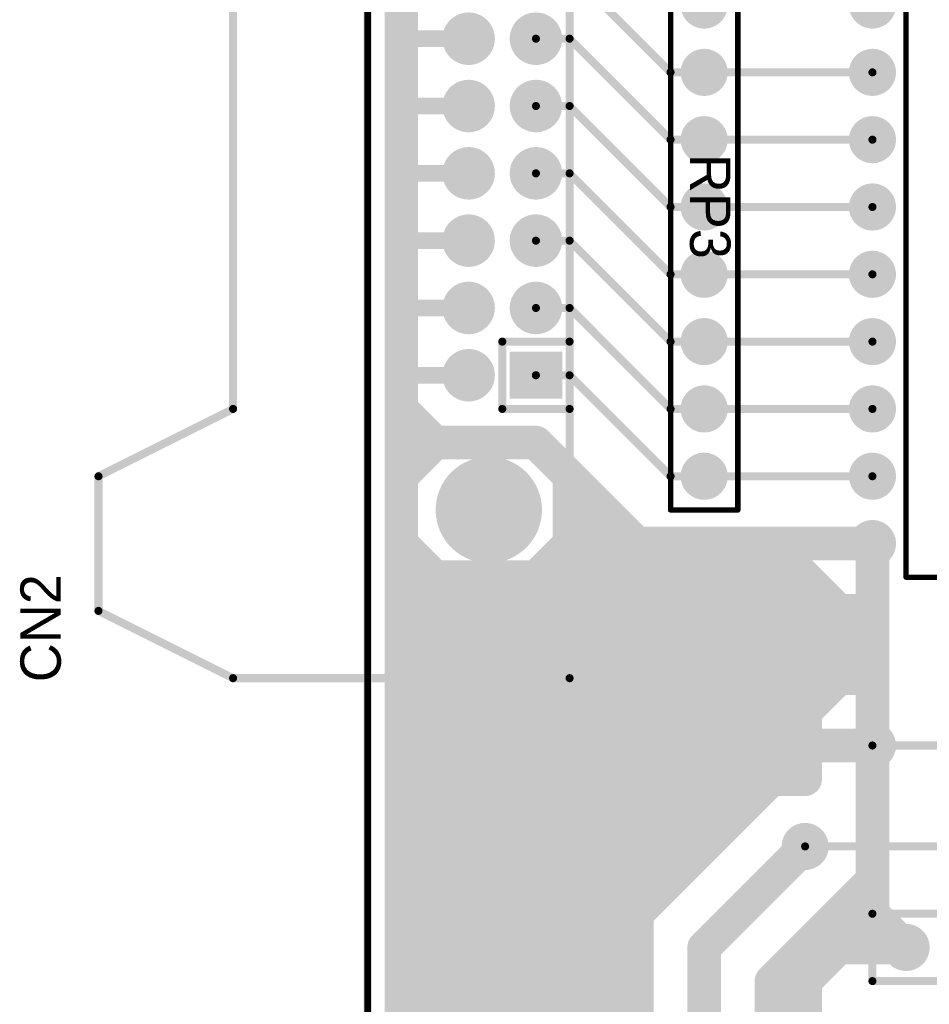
# Model space of a CAD drawing. Extents: x 0.68 to 5.66, y 1.09 to 10.11.
# Tile 10 of 30: x 0.68 to 2.03, y 4.12 to 5.58. Entities that reach past the tile are written whole.
import ezdxf

# ---------------------------------------------------------------- set-up
doc = ezdxf.new("R2010")
doc.units = 0
doc.layers.get('0').update_dxf_attribs({"linetype": 'CONTINUOUS'})
for name, color, linetype in [('BOTTOMLAYER', 5, 'CONTINUOUS'), ('BOTTOMSOLDER', 6, 'CONTINUOUS'), ('MULTILAYER', 9, 'CONTINUOUS'), ('PADHOLE', 156, 'CONTINUOUS'), ('TOPOVERLAY', 2, 'CONTINUOUS'), ('TOPSOLDER', 216, 'CONTINUOUS')]:
    doc.layers.add(name, color=color, linetype=linetype)

# ---------------------------------------------------------------- blocks, each defined once
blk = doc.blocks.new('RAD0_2S_17')
at = {"layer": 'BOTTOMSOLDER', "const_width": 0.035}
for points in [[(-0.0175, 0, 1), (0.0175, 0, 1)], [(0.1825, 0, 1), (0.2175, 0, 1)]]:
    blk.add_lwpolyline(points, format="xyb", close=True, dxfattribs=at)
at = {"layer": 'MULTILAYER', "const_width": 0.031}
for points in [[(-0.0155, 0, 1), (0.0155, 0, 1)], [(0.1845, 0, 1), (0.2155, 0, 1)]]:
    blk.add_lwpolyline(points, format="xyb", close=True, dxfattribs=at)
at = {"layer": 'PADHOLE', "const_width": 0.0155}
for points in [[(-0.00775, 0, 1), (0.00775, 0, 1)], [(0.19225, 0, 1), (0.20775, 0, 1)]]:
    blk.add_lwpolyline(points, format="xyb", close=True, dxfattribs=at)
at = {"layer": 'TOPOVERLAY', "const_width": 0.012}
for points in [[(-0.05, -0.05), (-0.05, 0.05)], [(-0.05, 0.05), (0.25, 0.05)], [(0.25, -0.05), (0.25, 0.05)], [(-0.05, -0.05), (0.25, -0.05)]]:
    blk.add_lwpolyline(points, dxfattribs=at)
at = {"layer": 'TOPOVERLAY', "const_width": 0.006}
for points in [[(-0.053, 0.05, 1), (-0.047, 0.05, 1)], [(-0.053, 0.05, 1), (-0.047, 0.05, 1)], [(0.247, 0.05, 1), (0.253, 0.05, 1)], [(0.247, 0.05, 1), (0.253, 0.05, 1)], [(-0.053, -0.05, 1), (-0.047, -0.05, 1)], [(-0.053, -0.05, 1), (-0.047, -0.05, 1)], [(0.247, -0.05, 1), (0.253, -0.05, 1)], [(0.247, -0.05, 1), (0.253, -0.05, 1)]]:
    blk.add_lwpolyline(points, format="xyb", close=True, dxfattribs=at)
at = {"layer": 'TOPSOLDER', "const_width": 0.035}
for points in [[(-0.0175, 0, 1), (0.0175, 0, 1)], [(0.1825, 0, 1), (0.2175, 0, 1)]]:
    blk.add_lwpolyline(points, format="xyb", close=True, dxfattribs=at)
blk = doc.blocks.new('IDC34P_26')
at = {"layer": 'BOTTOMSOLDER'}
for points, const_width in [([(-0.1095, 1.8, 1), (-0.0305, 1.8, 1)], 0.079), ([(-0.1195, 1.6, 1), (-0.0805, 1.6, 1)], 0.039), ([(-0.0195, 1.6, 1), (0.0195, 1.6, 1)], 0.039), ([(-0.1195, 1.5, 1), (-0.0805, 1.5, 1)], 0.039), ([(-0.0195, 1.5, 1), (0.0195, 1.5, 1)], 0.039), ([(-0.1195, 1.4, 1), (-0.0805, 1.4, 1)], 0.039), ([(-0.0195, 1.4, 1), (0.0195, 1.4, 1)], 0.039), ([(-0.1195, 1.3, 1), (-0.0805, 1.3, 1)], 0.039), ([(-0.0195, 1.3, 1), (0.0195, 1.3, 1)], 0.039), ([(-0.1195, 1.2, 1), (-0.0805, 1.2, 1)], 0.039), ([(-0.0195, 1.2, 1), (0.0195, 1.2, 1)], 0.039), ([(-0.1195, 1.1, 1), (-0.0805, 1.1, 1)], 0.039), ([(-0.0195, 1.1, 1), (0.0195, 1.1, 1)], 0.039), ([(-0.1195, 1, 1), (-0.0805, 1, 1)], 0.039), ([(-0.0195, 1, 1), (0.0195, 1, 1)], 0.039), ([(-0.1195, 0.9, 1), (-0.0805, 0.9, 1)], 0.039), ([(-0.0195, 0.9, 1), (0.0195, 0.9, 1)], 0.039), ([(-0.1195, 0.8, 1), (-0.0805, 0.8, 1)], 0.039), ([(-0.0175, 0.8, 1), (0.0175, 0.8, 1)], 0.035), ([(-0.1195, 0.7, 1), (-0.0805, 0.7, 1)], 0.039), ([(-0.0175, 0.7, 1), (0.0175, 0.7, 1)], 0.035), ([(-0.1195, 0.6, 1), (-0.0805, 0.6, 1)], 0.039), ([(-0.0195, 0.6, 1), (0.0195, 0.6, 1)], 0.039), ([(-0.1195, 0.5, 1), (-0.0805, 0.5, 1)], 0.039), ([(-0.0195, 0.5, 1), (0.0195, 0.5, 1)], 0.039), ([(-0.1195, 0.4, 1), (-0.0805, 0.4, 1)], 0.039), ([(-0.0195, 0.4, 1), (0.0195, 0.4, 1)], 0.039), ([(-0.1195, 0.3, 1), (-0.0805, 0.3, 1)], 0.039), ([(-0.0195, 0.3, 1), (0.0195, 0.3, 1)], 0.039), ([(-0.1195, 0.2, 1), (-0.0805, 0.2, 1)], 0.039), ([(-0.0195, 0.2, 1), (0.0195, 0.2, 1)], 0.039), ([(-0.1195, 0.1, 1), (-0.0805, 0.1, 1)], 0.039), ([(-0.0195, 0.1, 1), (0.0195, 0.1, 1)], 0.039), ([(-0.1195, 0, 1), (-0.0805, 0, 1)], 0.039), ([(-0.1095, -0.2, 1), (-0.0305, -0.2, 1)], 0.079)]:
    blk.add_lwpolyline(points, format="xyb", close=True, dxfattribs=dict(at, const_width=const_width))
blk.add_solid([(-0.039, -0.035), (0.039, -0.035), (-0.039, 0.035), (0.039, 0.035)], dxfattribs=at)
at = {"layer": 'MULTILAYER'}
for points, const_width in [([(-0.1075, 1.8, 1), (-0.0325, 1.8, 1)], 0.075), ([(-0.1175, 1.6, 1), (-0.0825, 1.6, 1)], 0.035), ([(-0.0175, 1.6, 1), (0.0175, 1.6, 1)], 0.035), ([(-0.1175, 1.5, 1), (-0.0825, 1.5, 1)], 0.035), ([(-0.0175, 1.5, 1), (0.0175, 1.5, 1)], 0.035), ([(-0.1175, 1.4, 1), (-0.0825, 1.4, 1)], 0.035), ([(-0.0175, 1.4, 1), (0.0175, 1.4, 1)], 0.035), ([(-0.1175, 1.3, 1), (-0.0825, 1.3, 1)], 0.035), ([(-0.0175, 1.3, 1), (0.0175, 1.3, 1)], 0.035), ([(-0.1175, 1.2, 1), (-0.0825, 1.2, 1)], 0.035), ([(-0.0175, 1.2, 1), (0.0175, 1.2, 1)], 0.035), ([(-0.1175, 1.1, 1), (-0.0825, 1.1, 1)], 0.035), ([(-0.0175, 1.1, 1), (0.0175, 1.1, 1)], 0.035), ([(-0.1175, 1, 1), (-0.0825, 1, 1)], 0.035), ([(-0.0175, 1, 1), (0.0175, 1, 1)], 0.035), ([(-0.1175, 0.9, 1), (-0.0825, 0.9, 1)], 0.035), ([(-0.0175, 0.9, 1), (0.0175, 0.9, 1)], 0.035), ([(-0.1175, 0.8, 1), (-0.0825, 0.8, 1)], 0.035), ([(-0.0155, 0.8, 1), (0.0155, 0.8, 1)], 0.031), ([(-0.1175, 0.7, 1), (-0.0825, 0.7, 1)], 0.035), ([(-0.0155, 0.7, 1), (0.0155, 0.7, 1)], 0.031), ([(-0.1175, 0.6, 1), (-0.0825, 0.6, 1)], 0.035), ([(-0.0175, 0.6, 1), (0.0175, 0.6, 1)], 0.035), ([(-0.1175, 0.5, 1), (-0.0825, 0.5, 1)], 0.035), ([(-0.0175, 0.5, 1), (0.0175, 0.5, 1)], 0.035), ([(-0.1175, 0.4, 1), (-0.0825, 0.4, 1)], 0.035), ([(-0.0175, 0.4, 1), (0.0175, 0.4, 1)], 0.035), ([(-0.1175, 0.3, 1), (-0.0825, 0.3, 1)], 0.035), ([(-0.0175, 0.3, 1), (0.0175, 0.3, 1)], 0.035), ([(-0.1175, 0.2, 1), (-0.0825, 0.2, 1)], 0.035), ([(-0.0175, 0.2, 1), (0.0175, 0.2, 1)], 0.035), ([(-0.1175, 0.1, 1), (-0.0825, 0.1, 1)], 0.035), ([(-0.0175, 0.1, 1), (0.0175, 0.1, 1)], 0.035), ([(-0.1175, 0, 1), (-0.0825, 0, 1)], 0.035), ([(-0.1075, -0.2, 1), (-0.0325, -0.2, 1)], 0.075)]:
    blk.add_lwpolyline(points, format="xyb", close=True, dxfattribs=dict(at, const_width=const_width))
blk.add_solid([(-0.035, -0.031), (0.035, -0.031), (-0.035, 0.031), (0.035, 0.031)], dxfattribs=at)
at = {"layer": 'PADHOLE'}
for points, const_width in [([(-0.1015, 1.8, 1), (-0.0385, 1.8, 1)], 0.063), ([(-0.10975, 1.6, 1), (-0.09025, 1.6, 1)], 0.0195), ([(-0.00975, 1.6, 1), (0.00975, 1.6, 1)], 0.0195), ([(-0.10975, 1.5, 1), (-0.09025, 1.5, 1)], 0.0195), ([(-0.00975, 1.5, 1), (0.00975, 1.5, 1)], 0.0195), ([(-0.10975, 1.4, 1), (-0.09025, 1.4, 1)], 0.0195), ([(-0.00975, 1.4, 1), (0.00975, 1.4, 1)], 0.0195), ([(-0.10975, 1.3, 1), (-0.09025, 1.3, 1)], 0.0195), ([(-0.00975, 1.3, 1), (0.00975, 1.3, 1)], 0.0195), ([(-0.10975, 1.2, 1), (-0.09025, 1.2, 1)], 0.0195), ([(-0.00975, 1.2, 1), (0.00975, 1.2, 1)], 0.0195), ([(-0.10975, 1.1, 1), (-0.09025, 1.1, 1)], 0.0195), ([(-0.00975, 1.1, 1), (0.00975, 1.1, 1)], 0.0195), ([(-0.10975, 1, 1), (-0.09025, 1, 1)], 0.0195), ([(-0.00975, 1, 1), (0.00975, 1, 1)], 0.0195), ([(-0.10975, 0.9, 1), (-0.09025, 0.9, 1)], 0.0195), ([(-0.00975, 0.9, 1), (0.00975, 0.9, 1)], 0.0195), ([(-0.10975, 0.8, 1), (-0.09025, 0.8, 1)], 0.0195), ([(-0.00975, 0.8, 1), (0.00975, 0.8, 1)], 0.0195), ([(-0.10975, 0.7, 1), (-0.09025, 0.7, 1)], 0.0195), ([(-0.00975, 0.7, 1), (0.00975, 0.7, 1)], 0.0195), ([(-0.10975, 0.6, 1), (-0.09025, 0.6, 1)], 0.0195), ([(-0.00975, 0.6, 1), (0.00975, 0.6, 1)], 0.0195), ([(-0.10975, 0.5, 1), (-0.09025, 0.5, 1)], 0.0195), ([(-0.00975, 0.5, 1), (0.00975, 0.5, 1)], 0.0195), ([(-0.10975, 0.4, 1), (-0.09025, 0.4, 1)], 0.0195), ([(-0.00975, 0.4, 1), (0.00975, 0.4, 1)], 0.0195), ([(-0.10975, 0.3, 1), (-0.09025, 0.3, 1)], 0.0195), ([(-0.00975, 0.3, 1), (0.00975, 0.3, 1)], 0.0195), ([(-0.10975, 0.2, 1), (-0.09025, 0.2, 1)], 0.0195), ([(-0.00975, 0.2, 1), (0.00975, 0.2, 1)], 0.0195), ([(-0.10975, 0.1, 1), (-0.09025, 0.1, 1)], 0.0195), ([(-0.00975, 0.1, 1), (0.00975, 0.1, 1)], 0.0195), ([(-0.10975, 0, 1), (-0.09025, 0, 1)], 0.0195), ([(-0.00975, 0, 1), (0.00975, 0, 1)], 0.0195), ([(-0.1015, -0.2, 1), (-0.0385, -0.2, 1)], 0.063)]:
    blk.add_lwpolyline(points, format="xyb", close=True, dxfattribs=dict(at, const_width=const_width))
at = {"layer": 'TOPOVERLAY', "const_width": 0.012}
for points in [[(-0.65, 1.95), (-0.45, 2.05)], [(-0.45, 2.05), (0.05, 2.05)], [(0.05, -0.45), (0.05, 2.05)], [(-0.65, 1.75), (-0.65, 1.95)], [(-0.65, 1.75), (-0.45, 1.65)], [(-0.45, -0.05), (-0.45, 1.65)], [(-0.05, 0.05), (0.05, 0.05)], [(-0.05, -0.05), (-0.05, 0.05)], [(-0.65, -0.15), (-0.45, -0.05)], [(-0.05, -0.05), (0.05, -0.05)], [(-0.65, -0.35), (-0.65, -0.15)], [(-0.65, -0.35), (-0.45, -0.45)], [(-0.45, -0.45), (0.05, -0.45)]]:
    blk.add_lwpolyline(points, dxfattribs=at)
at = {"layer": 'TOPOVERLAY', "const_width": 0.006}
for points in [[(-0.453, 2.05, 1), (-0.447, 2.05, 1)], [(-0.453, 2.05, 1), (-0.447, 2.05, 1)], [(0.047, 2.05, 1), (0.053, 2.05, 1)], [(0.047, 2.05, 1), (0.053, 2.05, 1)], [(-0.653, 1.95, 1), (-0.647, 1.95, 1)], [(-0.653, 1.95, 1), (-0.647, 1.95, 1)], [(-0.653, 1.75, 1), (-0.647, 1.75, 1)], [(-0.653, 1.75, 1), (-0.647, 1.75, 1)], [(-0.453, 1.65, 1), (-0.447, 1.65, 1)], [(-0.453, 1.65, 1), (-0.447, 1.65, 1)], [(-0.053, 0.05, 1), (-0.047, 0.05, 1)], [(-0.053, 0.05, 1), (-0.047, 0.05, 1)], [(0.047, 0.05, 1), (0.053, 0.05, 1)], [(-0.453, -0.05, 1), (-0.447, -0.05, 1)], [(-0.453, -0.05, 1), (-0.447, -0.05, 1)], [(-0.053, -0.05, 1), (-0.047, -0.05, 1)], [(-0.053, -0.05, 1), (-0.047, -0.05, 1)], [(0.047, -0.05, 1), (0.053, -0.05, 1)], [(-0.653, -0.15, 1), (-0.647, -0.15, 1)], [(-0.653, -0.15, 1), (-0.647, -0.15, 1)], [(-0.653, -0.35, 1), (-0.647, -0.35, 1)], [(-0.653, -0.35, 1), (-0.647, -0.35, 1)], [(-0.453, -0.45, 1), (-0.447, -0.45, 1)], [(-0.453, -0.45, 1), (-0.447, -0.45, 1)], [(0.047, -0.45, 1), (0.053, -0.45, 1)], [(0.047, -0.45, 1), (0.053, -0.45, 1)]]:
    blk.add_lwpolyline(points, format="xyb", close=True, dxfattribs=at)
at = {"layer": 'TOPSOLDER'}
for points, const_width in [([(-0.1095, 1.8, 1), (-0.0305, 1.8, 1)], 0.079), ([(-0.1195, 1.6, 1), (-0.0805, 1.6, 1)], 0.039), ([(-0.0195, 1.6, 1), (0.0195, 1.6, 1)], 0.039), ([(-0.1195, 1.5, 1), (-0.0805, 1.5, 1)], 0.039), ([(-0.0195, 1.5, 1), (0.0195, 1.5, 1)], 0.039), ([(-0.1195, 1.4, 1), (-0.0805, 1.4, 1)], 0.039), ([(-0.0195, 1.4, 1), (0.0195, 1.4, 1)], 0.039), ([(-0.1195, 1.3, 1), (-0.0805, 1.3, 1)], 0.039), ([(-0.0195, 1.3, 1), (0.0195, 1.3, 1)], 0.039), ([(-0.1195, 1.2, 1), (-0.0805, 1.2, 1)], 0.039), ([(-0.0195, 1.2, 1), (0.0195, 1.2, 1)], 0.039), ([(-0.1195, 1.1, 1), (-0.0805, 1.1, 1)], 0.039), ([(-0.0195, 1.1, 1), (0.0195, 1.1, 1)], 0.039), ([(-0.1195, 1, 1), (-0.0805, 1, 1)], 0.039), ([(-0.0195, 1, 1), (0.0195, 1, 1)], 0.039), ([(-0.1195, 0.9, 1), (-0.0805, 0.9, 1)], 0.039), ([(-0.0195, 0.9, 1), (0.0195, 0.9, 1)], 0.039), ([(-0.1195, 0.8, 1), (-0.0805, 0.8, 1)], 0.039), ([(-0.0175, 0.8, 1), (0.0175, 0.8, 1)], 0.035), ([(-0.1195, 0.7, 1), (-0.0805, 0.7, 1)], 0.039), ([(-0.0175, 0.7, 1), (0.0175, 0.7, 1)], 0.035), ([(-0.1195, 0.6, 1), (-0.0805, 0.6, 1)], 0.039), ([(-0.0195, 0.6, 1), (0.0195, 0.6, 1)], 0.039), ([(-0.1195, 0.5, 1), (-0.0805, 0.5, 1)], 0.039), ([(-0.0195, 0.5, 1), (0.0195, 0.5, 1)], 0.039), ([(-0.1195, 0.4, 1), (-0.0805, 0.4, 1)], 0.039), ([(-0.0195, 0.4, 1), (0.0195, 0.4, 1)], 0.039), ([(-0.1195, 0.3, 1), (-0.0805, 0.3, 1)], 0.039), ([(-0.0195, 0.3, 1), (0.0195, 0.3, 1)], 0.039), ([(-0.1195, 0.2, 1), (-0.0805, 0.2, 1)], 0.039), ([(-0.0195, 0.2, 1), (0.0195, 0.2, 1)], 0.039), ([(-0.1195, 0.1, 1), (-0.0805, 0.1, 1)], 0.039), ([(-0.0195, 0.1, 1), (0.0195, 0.1, 1)], 0.039), ([(-0.1195, 0, 1), (-0.0805, 0, 1)], 0.039), ([(-0.1095, -0.2, 1), (-0.0305, -0.2, 1)], 0.079)]:
    blk.add_lwpolyline(points, format="xyb", close=True, dxfattribs=dict(at, const_width=const_width))
blk.add_solid([(-0.039, -0.035), (0.039, -0.035), (-0.039, 0.035), (0.039, 0.035)], dxfattribs=at)
blk = doc.blocks.new('DIP20_31')
at = {"layer": 'BOTTOMSOLDER', "const_width": 0.035}
for points in [[(0.2825, 0, 1), (0.3175, 0, 1)], [(-0.0175, -0.1, 1), (0.0175, -0.1, 1)], [(0.2825, -0.1, 1), (0.3175, -0.1, 1)], [(-0.0175, -0.2, 1), (0.0175, -0.2, 1)], [(0.2825, -0.2, 1), (0.3175, -0.2, 1)], [(-0.0175, -0.3, 1), (0.0175, -0.3, 1)], [(0.2825, -0.3, 1), (0.3175, -0.3, 1)], [(-0.0175, -0.4, 1), (0.0175, -0.4, 1)], [(0.2825, -0.4, 1), (0.3175, -0.4, 1)], [(-0.0175, -0.5, 1), (0.0175, -0.5, 1)], [(0.2825, -0.5, 1), (0.3175, -0.5, 1)], [(-0.0175, -0.6, 1), (0.0175, -0.6, 1)], [(0.2825, -0.6, 1), (0.3175, -0.6, 1)], [(-0.0175, -0.7, 1), (0.0175, -0.7, 1)], [(0.2825, -0.7, 1), (0.3175, -0.7, 1)], [(-0.0175, -0.8, 1), (0.0175, -0.8, 1)], [(0.2825, -0.8, 1), (0.3175, -0.8, 1)], [(-0.0175, -0.9, 1), (0.0175, -0.9, 1)], [(0.2825, -0.9, 1), (0.3175, -0.9, 1)]]:
    blk.add_lwpolyline(points, format="xyb", close=True, dxfattribs=at)
at = {"layer": 'BOTTOMSOLDER'}
blk.add_solid([(-0.035, -0.035), (0.035, -0.035), (-0.035, 0.035), (0.035, 0.035)], dxfattribs=at)
at = {"layer": 'MULTILAYER', "const_width": 0.031}
for points in [[(0.2845, 0, 1), (0.3155, 0, 1)], [(-0.0155, -0.1, 1), (0.0155, -0.1, 1)], [(0.2845, -0.1, 1), (0.3155, -0.1, 1)], [(-0.0155, -0.2, 1), (0.0155, -0.2, 1)], [(0.2845, -0.2, 1), (0.3155, -0.2, 1)], [(-0.0155, -0.3, 1), (0.0155, -0.3, 1)], [(0.2845, -0.3, 1), (0.3155, -0.3, 1)], [(-0.0155, -0.4, 1), (0.0155, -0.4, 1)], [(0.2845, -0.4, 1), (0.3155, -0.4, 1)], [(-0.0155, -0.5, 1), (0.0155, -0.5, 1)], [(0.2845, -0.5, 1), (0.3155, -0.5, 1)], [(-0.0155, -0.6, 1), (0.0155, -0.6, 1)], [(0.2845, -0.6, 1), (0.3155, -0.6, 1)], [(-0.0155, -0.7, 1), (0.0155, -0.7, 1)], [(0.2845, -0.7, 1), (0.3155, -0.7, 1)], [(-0.0155, -0.8, 1), (0.0155, -0.8, 1)], [(0.2845, -0.8, 1), (0.3155, -0.8, 1)], [(-0.0155, -0.9, 1), (0.0155, -0.9, 1)], [(0.2845, -0.9, 1), (0.3155, -0.9, 1)]]:
    blk.add_lwpolyline(points, format="xyb", close=True, dxfattribs=at)
at = {"layer": 'MULTILAYER'}
blk.add_solid([(-0.031, -0.031), (0.031, -0.031), (-0.031, 0.031), (0.031, 0.031)], dxfattribs=at)
at = {"layer": 'PADHOLE', "const_width": 0.0155}
for points in [[(-0.00775, 0, 1), (0.00775, 0, 1)], [(0.29225, 0, 1), (0.30775, 0, 1)], [(-0.00775, -0.1, 1), (0.00775, -0.1, 1)], [(0.29225, -0.1, 1), (0.30775, -0.1, 1)], [(-0.00775, -0.2, 1), (0.00775, -0.2, 1)], [(0.29225, -0.2, 1), (0.30775, -0.2, 1)], [(-0.00775, -0.3, 1), (0.00775, -0.3, 1)], [(0.29225, -0.3, 1), (0.30775, -0.3, 1)], [(-0.00775, -0.4, 1), (0.00775, -0.4, 1)], [(0.29225, -0.4, 1), (0.30775, -0.4, 1)], [(-0.00775, -0.5, 1), (0.00775, -0.5, 1)], [(0.29225, -0.5, 1), (0.30775, -0.5, 1)], [(-0.00775, -0.6, 1), (0.00775, -0.6, 1)], [(0.29225, -0.6, 1), (0.30775, -0.6, 1)], [(-0.00775, -0.7, 1), (0.00775, -0.7, 1)], [(0.29225, -0.7, 1), (0.30775, -0.7, 1)], [(-0.00775, -0.8, 1), (0.00775, -0.8, 1)], [(0.29225, -0.8, 1), (0.30775, -0.8, 1)], [(-0.00775, -0.9, 1), (0.00775, -0.9, 1)], [(0.29225, -0.9, 1), (0.30775, -0.9, 1)]]:
    blk.add_lwpolyline(points, format="xyb", close=True, dxfattribs=at)
at = {"layer": 'TOPOVERLAY', "const_width": 0.008}
for points in [[(0.05, 0.05), (0.125, 0.05)], [(0.05, -0.95), (0.05, 0.05)], [(0.175, 0.05), (0.25, 0.05)], [(0.25, -0.95), (0.25, 0.05)], [(0.05, -0.95), (0.25, -0.95)]]:
    blk.add_lwpolyline(points, dxfattribs=at)
at = {"layer": 'TOPOVERLAY', "const_width": 0.004}
for points in [[(0.048, 0.05, 1), (0.052, 0.05, 1)], [(0.048, 0.05, 1), (0.052, 0.05, 1)], [(0.123, 0.05, 1), (0.127, 0.05, 1)], [(0.123, 0.05, 1), (0.127, 0.05, 1)], [(0.173, 0.05, 1), (0.177, 0.05, 1)], [(0.173, 0.05, 1), (0.177, 0.05, 1)], [(0.248, 0.05, 1), (0.252, 0.05, 1)], [(0.248, 0.05, 1), (0.252, 0.05, 1)], [(0.048, -0.95, 1), (0.052, -0.95, 1)], [(0.048, -0.95, 1), (0.052, -0.95, 1)], [(0.248, -0.95, 1), (0.252, -0.95, 1)], [(0.248, -0.95, 1), (0.252, -0.95, 1)]]:
    blk.add_lwpolyline(points, format="xyb", close=True, dxfattribs=at)
at = {"layer": 'TOPOVERLAY', "const_width": 0.008}
blk.add_lwpolyline([(0.175, 0.05, -1), (0.125, 0.05)], format="xyb", dxfattribs=at)
at = {"layer": 'TOPSOLDER', "const_width": 0.035}
for points in [[(0.2825, 0, 1), (0.3175, 0, 1)], [(-0.0175, -0.1, 1), (0.0175, -0.1, 1)], [(0.2825, -0.1, 1), (0.3175, -0.1, 1)], [(-0.0175, -0.2, 1), (0.0175, -0.2, 1)], [(0.2825, -0.2, 1), (0.3175, -0.2, 1)], [(-0.0175, -0.3, 1), (0.0175, -0.3, 1)], [(0.2825, -0.3, 1), (0.3175, -0.3, 1)], [(-0.0175, -0.4, 1), (0.0175, -0.4, 1)], [(0.2825, -0.4, 1), (0.3175, -0.4, 1)], [(-0.0175, -0.5, 1), (0.0175, -0.5, 1)], [(0.2825, -0.5, 1), (0.3175, -0.5, 1)], [(-0.0175, -0.6, 1), (0.0175, -0.6, 1)], [(0.2825, -0.6, 1), (0.3175, -0.6, 1)], [(-0.0175, -0.7, 1), (0.0175, -0.7, 1)], [(0.2825, -0.7, 1), (0.3175, -0.7, 1)], [(-0.0175, -0.8, 1), (0.0175, -0.8, 1)], [(0.2825, -0.8, 1), (0.3175, -0.8, 1)], [(-0.0175, -0.9, 1), (0.0175, -0.9, 1)], [(0.2825, -0.9, 1), (0.3175, -0.9, 1)]]:
    blk.add_lwpolyline(points, format="xyb", close=True, dxfattribs=at)
at = {"layer": 'TOPSOLDER'}
blk.add_solid([(-0.035, -0.035), (0.035, -0.035), (-0.035, 0.035), (0.035, 0.035)], dxfattribs=at)
blk = doc.blocks.new('SIP9_38')
at = {"layer": 'BOTTOMSOLDER', "const_width": 0.035}
for points in [[(-0.0175, -0.1, 1), (0.0175, -0.1, 1)], [(-0.0175, -0.2, 1), (0.0175, -0.2, 1)], [(-0.0175, -0.3, 1), (0.0175, -0.3, 1)], [(-0.0175, -0.4, 1), (0.0175, -0.4, 1)], [(-0.0175, -0.5, 1), (0.0175, -0.5, 1)], [(-0.0175, -0.6, 1), (0.0175, -0.6, 1)], [(-0.0175, -0.7, 1), (0.0175, -0.7, 1)], [(-0.0175, -0.8, 1), (0.0175, -0.8, 1)]]:
    blk.add_lwpolyline(points, format="xyb", close=True, dxfattribs=at)
at = {"layer": 'BOTTOMSOLDER'}
blk.add_solid([(-0.035, -0.035), (0.035, -0.035), (-0.035, 0.035), (0.035, 0.035)], dxfattribs=at)
at = {"layer": 'MULTILAYER', "const_width": 0.031}
for points in [[(-0.0155, -0.1, 1), (0.0155, -0.1, 1)], [(-0.0155, -0.2, 1), (0.0155, -0.2, 1)], [(-0.0155, -0.3, 1), (0.0155, -0.3, 1)], [(-0.0155, -0.4, 1), (0.0155, -0.4, 1)], [(-0.0155, -0.5, 1), (0.0155, -0.5, 1)], [(-0.0155, -0.6, 1), (0.0155, -0.6, 1)], [(-0.0155, -0.7, 1), (0.0155, -0.7, 1)], [(-0.0155, -0.8, 1), (0.0155, -0.8, 1)]]:
    blk.add_lwpolyline(points, format="xyb", close=True, dxfattribs=at)
at = {"layer": 'MULTILAYER'}
blk.add_solid([(-0.031, -0.031), (0.031, -0.031), (-0.031, 0.031), (0.031, 0.031)], dxfattribs=at)
at = {"layer": 'PADHOLE', "const_width": 0.0155}
for points in [[(-0.00775, 0, 1), (0.00775, 0, 1)], [(-0.00775, -0.1, 1), (0.00775, -0.1, 1)], [(-0.00775, -0.2, 1), (0.00775, -0.2, 1)], [(-0.00775, -0.3, 1), (0.00775, -0.3, 1)], [(-0.00775, -0.4, 1), (0.00775, -0.4, 1)], [(-0.00775, -0.5, 1), (0.00775, -0.5, 1)], [(-0.00775, -0.6, 1), (0.00775, -0.6, 1)], [(-0.00775, -0.7, 1), (0.00775, -0.7, 1)], [(-0.00775, -0.8, 1), (0.00775, -0.8, 1)]]:
    blk.add_lwpolyline(points, format="xyb", close=True, dxfattribs=at)
at = {"layer": 'TOPOVERLAY', "const_width": 0.008}
for points in [[(-0.05, 0.05), (0.05, 0.05)], [(-0.05, -0.85), (-0.05, 0.05)], [(0.05, -0.85), (0.05, 0.05)], [(-0.05, -0.05), (0.05, -0.05)], [(-0.05, -0.85), (0.05, -0.85)]]:
    blk.add_lwpolyline(points, dxfattribs=at)
at = {"layer": 'TOPOVERLAY', "const_width": 0.004}
for points in [[(-0.052, 0.05, 1), (-0.048, 0.05, 1)], [(-0.052, 0.05, 1), (-0.048, 0.05, 1)], [(0.048, 0.05, 1), (0.052, 0.05, 1)], [(0.048, 0.05, 1), (0.052, 0.05, 1)], [(-0.052, -0.05, 1), (-0.048, -0.05, 1)], [(0.048, -0.05, 1), (0.052, -0.05, 1)], [(-0.052, -0.85, 1), (-0.048, -0.85, 1)], [(-0.052, -0.85, 1), (-0.048, -0.85, 1)], [(0.048, -0.85, 1), (0.052, -0.85, 1)], [(0.048, -0.85, 1), (0.052, -0.85, 1)]]:
    blk.add_lwpolyline(points, format="xyb", close=True, dxfattribs=at)
at = {"layer": 'TOPSOLDER', "const_width": 0.035}
for points in [[(-0.0175, -0.1, 1), (0.0175, -0.1, 1)], [(-0.0175, -0.2, 1), (0.0175, -0.2, 1)], [(-0.0175, -0.3, 1), (0.0175, -0.3, 1)], [(-0.0175, -0.4, 1), (0.0175, -0.4, 1)], [(-0.0175, -0.5, 1), (0.0175, -0.5, 1)], [(-0.0175, -0.6, 1), (0.0175, -0.6, 1)], [(-0.0175, -0.7, 1), (0.0175, -0.7, 1)], [(-0.0175, -0.8, 1), (0.0175, -0.8, 1)]]:
    blk.add_lwpolyline(points, format="xyb", close=True, dxfattribs=at)
at = {"layer": 'TOPSOLDER'}
blk.add_solid([(-0.035, -0.035), (0.035, -0.035), (-0.035, 0.035), (0.035, 0.035)], dxfattribs=at)

msp = doc.modelspace()

# ---------------------------------------------------------------- linework, layer by layer
at = {"layer": 'BOTTOMLAYER'}
for points, const_width in [([(1.2, 1.2), (1.2, 10.1)], 0.012), ([(1.25, 3.7), (1.25, 10.05)], 0.05), ([(1.5, 5.65), (1.65, 5.5)], 0.012), ([(1.25, 5.55), (1.35, 5.55)], 0.025), ([(1.45, 5.55), (1.5, 5.55)], 0.012), ([(1.5, 5.55), (1.65, 5.4)], 0.012), ([(1.65, 5.5), (1.95, 5.5)], 0.012), ([(1.25, 5.45), (1.35, 5.45)], 0.025), ([(1.45, 5.45), (1.5, 5.45)], 0.012), ([(1.5, 5.45), (1.65, 5.3)], 0.012), ([(1.65, 5.4), (1.95, 5.4)], 0.012), ([(1.25, 5.35), (1.35, 5.35)], 0.025), ([(1.45, 5.35), (1.5, 5.35)], 0.012), ([(1.5, 5.35), (1.65, 5.2)], 0.012), ([(1.65, 5.3), (1.95, 5.3)], 0.012), ([(1.25, 5.25), (1.35, 5.25)], 0.025), ([(1.45, 5.25), (1.5, 5.25)], 0.012), ([(1.5, 5.25), (1.65, 5.1)], 0.012), ([(1.65, 5.2), (1.95, 5.2)], 0.012), ([(1.25, 5.15), (1.35, 5.15)], 0.025), ([(1.45, 5.15), (1.5, 5.15)], 0.012), ([(1.5, 5.15), (1.65, 5)], 0.012), ([(1.65, 5.1), (1.95, 5.1)], 0.012), ([(1.25, 5.05), (1.35, 5.05)], 0.025), ([(1.45, 5.05), (1.5, 5.05)], 0.012), ([(1.5, 5.05), (1.65, 4.9)], 0.012), ([(1.25, 5), (1.3, 4.95)], 0.05), ([(1.65, 5), (1.95, 5)], 0.012), ([(1.25, 4.95), (1.3, 4.95)], 0.05), ([(1.25, 4.9), (1.3, 4.95)], 0.05), ([(1.3, 4.95), (1.45, 4.95)], 0.05), ([(1.45, 4.95), (1.6, 4.8)], 0.05), ([(1.5, 4.8), (1.5, 4.9)], 0.05), ([(1.65, 4.9), (1.95, 4.9)], 0.012), ([(1.5, 4.85), (1.55, 4.85)], 0.05), ([(1.25, 4.8), (1.3, 4.75)], 0.05), ([(1.45, 4.75), (1.5, 4.8)], 0.05), ([(1.5, 4.8), (1.6, 4.8)], 0.05), ([(1.6, 4.8), (1.8, 4.8)], 0.05), ([(1.8, 4.8), (1.95, 4.8)], 0.05), ([(1.8, 4.8), (1.9, 4.7)], 0.05), ([(1.95, 4.6), (1.95, 4.8)], 0.05), ([(1.3, 4.75), (1.45, 4.75)], 0.05), ([(1.45, 4.75), (1.85, 4.75)], 0.05), ([(1.8, 4.7), (1.95, 4.7)], 0.05), ([(1.8, 4.65), (1.95, 4.65)], 0.05), ([(1.8, 4.6), (1.9, 4.6)], 0.05), ([(1.85, 4.55), (1.9, 4.6)], 0.05), ([(1.9, 4.6), (1.95, 4.6)], 0.05), ([(1.95, 4.5), (1.95, 4.6)], 0.05), ([(1.85, 4.45), (1.85, 4.55)], 0.05), ([(1.85, 4.5), (1.95, 4.5)], 0.05), ([(1.95, 4.3), (1.95, 4.5)], 0.05), ([(1.25, 4.45), (1.85, 4.45)], 0.05), ([(1.6, 4.25), (1.8, 4.45)], 0.05), ([(1.8, 4.45), (1.85, 4.45)], 0.05), ([(1.55, 4.4), (1.75, 4.4)], 0.05), ([(1.55, 4.35), (1.7, 4.35)], 0.05), ([(1.7, 4.2), (1.85, 4.35)], 0.05), ([(1.55, 4.3), (1.65, 4.3)], 0.05), ([(1.8, 4.15), (1.95, 4.3)], 0.05), ([(1.95, 4.2), (1.95, 4.3)], 0.05), ([(1.55, 4.25), (1.6, 4.25)], 0.05), ([(1.55, 3.9), (1.55, 4.25)], 0.05), ([(1.6, 3.95), (1.6, 4.25)], 0.05), ([(1.9, 4.25), (1.95, 4.2)], 0.05), ([(1.95, 4.25), (2, 4.2)], 0.05), ([(1.7, 3.85), (1.7, 4.2)], 0.05), ([(1.85, 4.15), (1.9, 4.2)], 0.05), ([(1.9, 4.2), (2, 4.2)], 0.05), ([(1.8, 3.95), (1.8, 4.15)], 0.05), ([(1.85, 4), (1.85, 4.15)], 0.05)]:
    msp.add_lwpolyline(points, dxfattribs=dict(at, const_width=const_width))
for points, const_width in [([(1.2437, 5.55, 1), (1.2563, 5.55, 1)], 0.0125), ([(1.3438, 5.55, 1), (1.3562, 5.55, 1)], 0.0125), ([(1.447, 5.55, 1), (1.453, 5.55, 1)], 0.006), ([(1.497, 5.55, 1), (1.503, 5.55, 1)], 0.006), ([(1.497, 5.55, 1), (1.503, 5.55, 1)], 0.006), ([(1.647, 5.5, 1), (1.653, 5.5, 1)], 0.006), ([(1.647, 5.5, 1), (1.653, 5.5, 1)], 0.006), ([(1.947, 5.5, 1), (1.953, 5.5, 1)], 0.006), ([(1.2437, 5.45, 1), (1.2563, 5.45, 1)], 0.0125), ([(1.3438, 5.45, 1), (1.3562, 5.45, 1)], 0.0125), ([(1.447, 5.45, 1), (1.453, 5.45, 1)], 0.006), ([(1.497, 5.45, 1), (1.503, 5.45, 1)], 0.006), ([(1.497, 5.45, 1), (1.503, 5.45, 1)], 0.006), ([(1.647, 5.4, 1), (1.653, 5.4, 1)], 0.006), ([(1.647, 5.4, 1), (1.653, 5.4, 1)], 0.006), ([(1.947, 5.4, 1), (1.953, 5.4, 1)], 0.006), ([(1.2437, 5.35, 1), (1.2563, 5.35, 1)], 0.0125), ([(1.3438, 5.35, 1), (1.3562, 5.35, 1)], 0.0125), ([(1.447, 5.35, 1), (1.453, 5.35, 1)], 0.006), ([(1.497, 5.35, 1), (1.503, 5.35, 1)], 0.006), ([(1.497, 5.35, 1), (1.503, 5.35, 1)], 0.006), ([(1.647, 5.3, 1), (1.653, 5.3, 1)], 0.006), ([(1.647, 5.3, 1), (1.653, 5.3, 1)], 0.006), ([(1.947, 5.3, 1), (1.953, 5.3, 1)], 0.006), ([(1.2437, 5.25, 1), (1.2563, 5.25, 1)], 0.0125), ([(1.3438, 5.25, 1), (1.3562, 5.25, 1)], 0.0125), ([(1.447, 5.25, 1), (1.453, 5.25, 1)], 0.006), ([(1.497, 5.25, 1), (1.503, 5.25, 1)], 0.006), ([(1.497, 5.25, 1), (1.503, 5.25, 1)], 0.006), ([(1.647, 5.2, 1), (1.653, 5.2, 1)], 0.006), ([(1.647, 5.2, 1), (1.653, 5.2, 1)], 0.006), ([(1.947, 5.2, 1), (1.953, 5.2, 1)], 0.006), ([(1.2437, 5.15, 1), (1.2563, 5.15, 1)], 0.0125), ([(1.3438, 5.15, 1), (1.3562, 5.15, 1)], 0.0125), ([(1.447, 5.15, 1), (1.453, 5.15, 1)], 0.006), ([(1.497, 5.15, 1), (1.503, 5.15, 1)], 0.006), ([(1.497, 5.15, 1), (1.503, 5.15, 1)], 0.006), ([(1.647, 5.1, 1), (1.653, 5.1, 1)], 0.006), ([(1.647, 5.1, 1), (1.653, 5.1, 1)], 0.006), ([(1.947, 5.1, 1), (1.953, 5.1, 1)], 0.006), ([(1.2437, 5.05, 1), (1.2563, 5.05, 1)], 0.0125), ([(1.3438, 5.05, 1), (1.3562, 5.05, 1)], 0.0125), ([(1.447, 5.05, 1), (1.453, 5.05, 1)], 0.006), ([(1.497, 5.05, 1), (1.503, 5.05, 1)], 0.006), ([(1.497, 5.05, 1), (1.503, 5.05, 1)], 0.006), ([(1.2375, 5, 1), (1.2625, 5, 1)], 0.025), ([(1.647, 5, 1), (1.653, 5, 1)], 0.006), ([(1.647, 5, 1), (1.653, 5, 1)], 0.006), ([(1.947, 5, 1), (1.953, 5, 1)], 0.006), ([(1.2375, 4.95, 1), (1.2625, 4.95, 1)], 0.025), ([(1.2875, 4.95, 1), (1.3125, 4.95, 1)], 0.025), ([(1.2875, 4.95, 1), (1.3125, 4.95, 1)], 0.025), ([(1.2875, 4.95, 1), (1.3125, 4.95, 1)], 0.025), ([(1.2875, 4.95, 1), (1.3125, 4.95, 1)], 0.025), ([(1.4375, 4.95, 1), (1.4625, 4.95, 1)], 0.025), ([(1.4375, 4.95, 1), (1.4625, 4.95, 1)], 0.025), ([(1.2375, 4.9, 1), (1.2625, 4.9, 1)], 0.025), ([(1.4875, 4.9, 1), (1.5125, 4.9, 1)], 0.025), ([(1.647, 4.9, 1), (1.653, 4.9, 1)], 0.006), ([(1.647, 4.9, 1), (1.653, 4.9, 1)], 0.006), ([(1.947, 4.9, 1), (1.953, 4.9, 1)], 0.006), ([(1.4875, 4.85, 1), (1.5125, 4.85, 1)], 0.025), ([(1.5375, 4.85, 1), (1.5625, 4.85, 1)], 0.025), ([(1.2375, 4.8, 1), (1.2625, 4.8, 1)], 0.025), ([(1.4875, 4.8, 1), (1.5125, 4.8, 1)], 0.025), ([(1.4875, 4.8, 1), (1.5125, 4.8, 1)], 0.025), ([(1.4875, 4.8, 1), (1.5125, 4.8, 1)], 0.025), ([(1.5875, 4.8, 1), (1.6125, 4.8, 1)], 0.025), ([(1.5875, 4.8, 1), (1.6125, 4.8, 1)], 0.025), ([(1.5875, 4.8, 1), (1.6125, 4.8, 1)], 0.025), ([(1.7875, 4.8, 1), (1.8125, 4.8, 1)], 0.025), ([(1.7875, 4.8, 1), (1.8125, 4.8, 1)], 0.025), ([(1.7875, 4.8, 1), (1.8125, 4.8, 1)], 0.025), ([(1.9375, 4.8, 1), (1.9625, 4.8, 1)], 0.025), ([(1.9375, 4.8, 1), (1.9625, 4.8, 1)], 0.025), ([(1.2875, 4.75, 1), (1.3125, 4.75, 1)], 0.025), ([(1.2875, 4.75, 1), (1.3125, 4.75, 1)], 0.025), ([(1.4375, 4.75, 1), (1.4625, 4.75, 1)], 0.025), ([(1.4375, 4.75, 1), (1.4625, 4.75, 1)], 0.025), ([(1.4375, 4.75, 1), (1.4625, 4.75, 1)], 0.025), ([(1.8375, 4.75, 1), (1.8625, 4.75, 1)], 0.025), ([(1.7875, 4.7, 1), (1.8125, 4.7, 1)], 0.025), ([(1.8875, 4.7, 1), (1.9125, 4.7, 1)], 0.025), ([(1.9375, 4.7, 1), (1.9625, 4.7, 1)], 0.025), ([(1.7875, 4.65, 1), (1.8125, 4.65, 1)], 0.025), ([(1.9375, 4.65, 1), (1.9625, 4.65, 1)], 0.025), ([(1.7875, 4.6, 1), (1.8125, 4.6, 1)], 0.025), ([(1.8875, 4.6, 1), (1.9125, 4.6, 1)], 0.025), ([(1.8875, 4.6, 1), (1.9125, 4.6, 1)], 0.025), ([(1.8875, 4.6, 1), (1.9125, 4.6, 1)], 0.025), ([(1.9375, 4.6, 1), (1.9625, 4.6, 1)], 0.025), ([(1.9375, 4.6, 1), (1.9625, 4.6, 1)], 0.025), ([(1.9375, 4.6, 1), (1.9625, 4.6, 1)], 0.025), ([(1.8375, 4.55, 1), (1.8625, 4.55, 1)], 0.025), ([(1.8375, 4.55, 1), (1.8625, 4.55, 1)], 0.025), ([(1.8375, 4.5, 1), (1.8625, 4.5, 1)], 0.025), ([(1.9375, 4.5, 1), (1.9625, 4.5, 1)], 0.025), ([(1.9375, 4.5, 1), (1.9625, 4.5, 1)], 0.025), ([(1.9375, 4.5, 1), (1.9625, 4.5, 1)], 0.025), ([(1.2375, 4.45, 1), (1.2625, 4.45, 1)], 0.025), ([(1.7875, 4.45, 1), (1.8125, 4.45, 1)], 0.025), ([(1.7875, 4.45, 1), (1.8125, 4.45, 1)], 0.025), ([(1.8375, 4.45, 1), (1.8625, 4.45, 1)], 0.025), ([(1.8375, 4.45, 1), (1.8625, 4.45, 1)], 0.025), ([(1.8375, 4.45, 1), (1.8625, 4.45, 1)], 0.025), ([(1.5375, 4.4, 1), (1.5625, 4.4, 1)], 0.025), ([(1.7375, 4.4, 1), (1.7625, 4.4, 1)], 0.025), ([(1.5375, 4.35, 1), (1.5625, 4.35, 1)], 0.025), ([(1.6875, 4.35, 1), (1.7125, 4.35, 1)], 0.025), ([(1.8375, 4.35, 1), (1.8625, 4.35, 1)], 0.025), ([(1.5375, 4.3, 1), (1.5625, 4.3, 1)], 0.025), ([(1.6375, 4.3, 1), (1.6625, 4.3, 1)], 0.025), ([(1.9375, 4.3, 1), (1.9625, 4.3, 1)], 0.025), ([(1.9375, 4.3, 1), (1.9625, 4.3, 1)], 0.025), ([(1.9375, 4.3, 1), (1.9625, 4.3, 1)], 0.025), ([(1.5375, 4.25, 1), (1.5625, 4.25, 1)], 0.025), ([(1.5375, 4.25, 1), (1.5625, 4.25, 1)], 0.025), ([(1.5875, 4.25, 1), (1.6125, 4.25, 1)], 0.025), ([(1.5875, 4.25, 1), (1.6125, 4.25, 1)], 0.025), ([(1.5875, 4.25, 1), (1.6125, 4.25, 1)], 0.025), ([(1.8875, 4.25, 1), (1.9125, 4.25, 1)], 0.025), ([(1.9375, 4.25, 1), (1.9625, 4.25, 1)], 0.025), ([(1.6875, 4.2, 1), (1.7125, 4.2, 1)], 0.025), ([(1.6875, 4.2, 1), (1.7125, 4.2, 1)], 0.025), ([(1.8875, 4.2, 1), (1.9125, 4.2, 1)], 0.025), ([(1.8875, 4.2, 1), (1.9125, 4.2, 1)], 0.025), ([(1.9375, 4.2, 1), (1.9625, 4.2, 1)], 0.025), ([(1.9375, 4.2, 1), (1.9625, 4.2, 1)], 0.025), ([(1.9875, 4.2, 1), (2.0125, 4.2, 1)], 0.025), ([(1.9875, 4.2, 1), (2.0125, 4.2, 1)], 0.025), ([(1.7875, 4.15, 1), (1.8125, 4.15, 1)], 0.025), ([(1.7875, 4.15, 1), (1.8125, 4.15, 1)], 0.025), ([(1.8375, 4.15, 1), (1.8625, 4.15, 1)], 0.025), ([(1.8375, 4.15, 1), (1.8625, 4.15, 1)], 0.025)]:
    msp.add_lwpolyline(points, format="xyb", close=True, dxfattribs=dict(at, const_width=const_width))
for points in [[(1.25, 4.45), (1.85, 4.45), (1.25, 4.75), (1.85, 4.75)], [(1.25, 3.9), (1.55, 3.9), (1.25, 4.45), (1.55, 4.45)]]:
    msp.add_solid(points, dxfattribs=at)
at = {"layer": 'BOTTOMSOLDER', "const_width": 0.035}
for points in [[(1.9325, 4.5, 1), (1.9675, 4.5, 1)], [(1.8325, 4.35, 1), (1.8675, 4.35, 1)]]:
    msp.add_lwpolyline(points, format="xyb", close=True, dxfattribs=at)
at = {"layer": 'MULTILAYER', "const_width": 0.031}
for points in [[(1.9345, 4.5, 1), (1.9655, 4.5, 1)], [(1.8345, 4.35, 1), (1.8655, 4.35, 1)]]:
    msp.add_lwpolyline(points, format="xyb", close=True, dxfattribs=at)
at = {"layer": 'PADHOLE', "const_width": 0.0155}
for points in [[(1.9423, 4.5, 1), (1.9578, 4.5, 1)], [(1.8422, 4.35, 1), (1.8578, 4.35, 1)]]:
    msp.add_lwpolyline(points, format="xyb", close=True, dxfattribs=at)
at = {"layer": 'TOPOVERLAY'}
for points, const_width in [([(1.2, 1.1), (1.2, 10.1)], 0.01), ([(1.95, 4.5), (2.3, 4.5)], 0.012), ([(1.85, 4.35), (2.2, 4.35)], 0.012)]:
    msp.add_lwpolyline(points, dxfattribs=dict(at, const_width=const_width))
at = {"layer": 'TOPOVERLAY', "const_width": 0.006}
for points in [[(1.947, 4.5, 1), (1.953, 4.5, 1)], [(1.847, 4.35, 1), (1.853, 4.35, 1)]]:
    msp.add_lwpolyline(points, format="xyb", close=True, dxfattribs=at)
at = {"layer": 'TOPSOLDER', "const_width": 0.035}
for points in [[(1.9325, 4.5, 1), (1.9675, 4.5, 1)], [(1.8325, 4.35, 1), (1.8675, 4.35, 1)]]:
    msp.add_lwpolyline(points, format="xyb", close=True, dxfattribs=at)

# ---------------------------------------------------------------- block references
for name, p in [('IDC34P_26', (1.45, 5.05)), ('SIP9_38', (1.7, 5.7)), ('DIP20_31', (1.95, 5.7)), ('RAD0_2S_17', (2, 4.2))]:
    msp.add_blockref(name, p)

# ---------------------------------------------------------------- texts
at = {"layer": 'TOPOVERLAY'}
for s, rotation, p in [('RP3', 270, (1.679, 5.379)), ('CN2', 90, (0.744, 4.594))]:
    msp.add_text(s, height=0.06, rotation=rotation, dxfattribs=at).set_placement(p)

doc.saveas('drawing.dxf')
